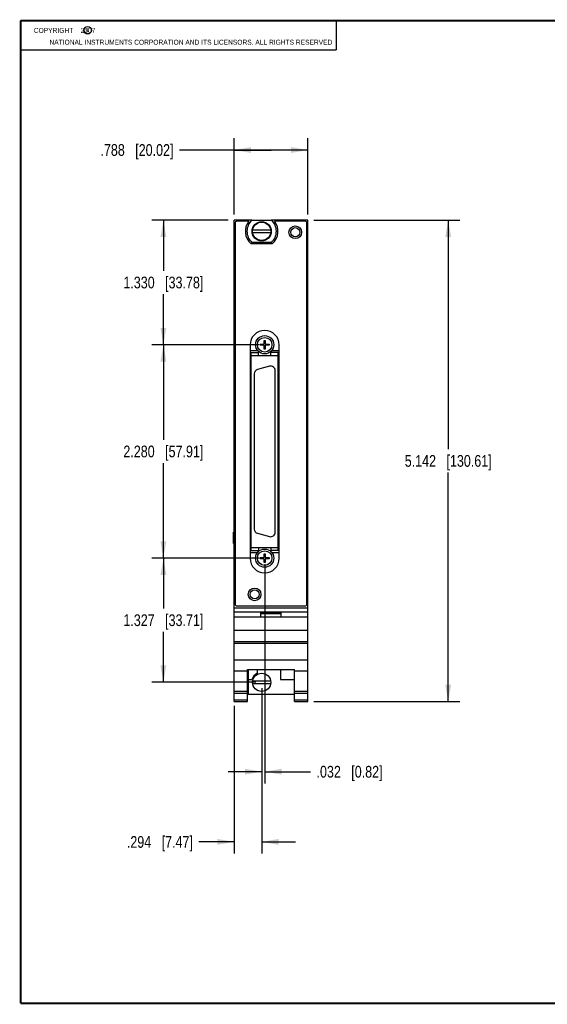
# Model space of a CAD drawing. Header units: inches. Extents: x 0.2 to 16.8, y 0.1 to 10.8.
# Tile 1 of 10: x 0.2 to 5.9, y 0.2 to 10.8. Entities that reach past the tile are written whole.
import ezdxf

# ---------------------------------------------------------------- set-up
doc = ezdxf.new("R2010")
doc.units = ezdxf.units.IN
doc.header["$LTSCALE"] = 0.935
doc.header["$MEASUREMENT"] = 0
doc.layers.get('0').update_dxf_attribs({"linetype": 'CONTINUOUS'})
doc.layers.add('DIMENSIONS', color=7, linetype='CONTINUOUS')
doc.layers.add('NOTE', color=7, linetype='CONTINUOUS')
doc.styles.get("Standard").update_dxf_attribs({"font": 'txt', "width": 0.8})
doc.dimstyles.new('DIMSTYLE_1', dxfattribs={"dimtxt": 0.125, "dimasz": 0.18, "dimexe": 0.18, "dimexo": 0.0625, "dimgap": 0.09, "dimtad": 0, "dimtih": 1, "dimtoh": 1, "dimdec": 3, "dimzin": 4, "dimdsep": 46, "dimtxsty": 'STANDARD', "dimblk": '_FILLED', "dimblk1": '_FILLED', "dimblk2": '_FILLED', "dimcen": 0.09, "dimadec": 0, "dimazin": 0, "dimtp": 0.01, "dimtm": 0.01, "dimtfac": 1, "dimtdec": 3, "dimtofl": 0, "dimtmove": 0, "dimatfit": 3, "dimldrblk": '_FILLED', "dimfxl": 1, "dimtolj": 1, "dimtzin": 4, "dimarcsym": 0})

# ---------------------------------------------------------------- blocks, each defined once
blk = doc.blocks.new('_FILLED')
at = {"color": 0, "linetype": 'BYBLOCK'}
blk.add_solid([(0, 0), (-1, 0.174), (-1, -0.174)], dxfattribs=at)
blk = doc.blocks.new('*D0')
at = {"layer": 'DIMENSIONS', "color": 2, "linetype": 'CONTINUOUS'}
for p, q in [((2.533, 8.688), (2.533, 9.501)), ((3.321, 8.688), (3.321, 9.501)), ((2.927, 9.376), (1.947, 9.376)), ((2.533, 9.376), (2.927, 9.376)), ((3.321, 9.376), (2.927, 9.376))]:
    blk.add_line(p, q, dxfattribs=at)
at = {"layer": 'DIMENSIONS', "color": 2, "linetype": 'CONTINUOUS', "xscale": 0.18, "yscale": 0.18, "zscale": 0.18, "rotation": 180}
blk.add_blockref('_FILLED', (2.533, 9.376), dxfattribs=at)
at = {"layer": 'DIMENSIONS', "color": 2, "linetype": 'CONTINUOUS', "xscale": 0.18, "yscale": 0.18, "zscale": 0.18}
blk.add_blockref('_FILLED', (3.321, 9.376), dxfattribs=at)
at = {"layer": 'DIMENSIONS', "color": 2, "linetype": 'CONTINUOUS', "insert": (1.884, 9.439), "char_height": 0.125, "width": 1.225, "attachment_point": 3, "line_spacing_factor": 0.9}
blk.add_mtext('.788{\\Ftxt.shx;\\W1.000000;\\H0.125000; }[20.02]', dxfattribs=at)
blk = doc.blocks.new('*D1')
at = {"layer": 'DIMENSIONS', "color": 2, "linetype": 'CONTINUOUS'}
for p, q in [((3.383, 8.626), (4.946, 8.626)), ((4.821, 8.626), (4.821, 6.18)), ((4.821, 3.484), (4.821, 5.93)), ((3.383, 3.484), (4.946, 3.484))]:
    blk.add_line(p, q, dxfattribs=at)
at = {"layer": 'DIMENSIONS', "color": 2, "linetype": 'CONTINUOUS', "xscale": 0.18, "yscale": 0.18, "zscale": 0.18}
for p, rotation in [((4.821, 8.626), 90), ((4.821, 3.484), 270)]:
    blk.add_blockref('_FILLED', p, dxfattribs=dict(at, rotation=rotation))
at = {"layer": 'DIMENSIONS', "color": 2, "linetype": 'CONTINUOUS', "insert": (4.821, 6.117), "char_height": 0.125, "width": 1.425, "attachment_point": 2, "line_spacing_factor": 0.9}
blk.add_mtext('5.142{\\Ftxt.shx;\\W1.000000;\\H0.125000; }[130.61]', dxfattribs=at)
blk = doc.blocks.new('*D2')
at = {"layer": 'DIMENSIONS', "color": 2, "linetype": 'CONTINUOUS'}
for p, q in [((2.797, 5.016), (1.651, 5.016)), ((1.776, 5.016), (1.776, 4.477)), ((1.776, 3.689), (1.776, 4.227)), ((2.764, 3.689), (1.651, 3.689))]:
    blk.add_line(p, q, dxfattribs=at)
at = {"layer": 'DIMENSIONS', "color": 2, "linetype": 'CONTINUOUS', "xscale": 0.18, "yscale": 0.18, "zscale": 0.18}
for p, rotation in [((1.776, 5.016), 90), ((1.776, 3.689), 270)]:
    blk.add_blockref('_FILLED', p, dxfattribs=dict(at, rotation=rotation))
at = {"layer": 'DIMENSIONS', "color": 2, "linetype": 'CONTINUOUS', "insert": (1.776, 4.415), "char_height": 0.125, "width": 1.325, "attachment_point": 2, "line_spacing_factor": 0.9}
blk.add_mtext('1.327{\\Ftxt.shx;\\W1.000000;\\H0.125000; }[33.71]', dxfattribs=at)
blk = doc.blocks.new('*D3')
at = {"layer": 'DIMENSIONS', "color": 2, "linetype": 'CONTINUOUS'}
for p, q in [((2.797, 7.295), (1.651, 7.295)), ((1.776, 7.295), (1.776, 6.281)), ((1.776, 5.016), (1.776, 6.031)), ((2.797, 5.016), (1.651, 5.016))]:
    blk.add_line(p, q, dxfattribs=at)
at = {"layer": 'DIMENSIONS', "color": 2, "linetype": 'CONTINUOUS', "xscale": 0.18, "yscale": 0.18, "zscale": 0.18}
for p, rotation in [((1.776, 7.295), 90), ((1.776, 5.016), 270)]:
    blk.add_blockref('_FILLED', p, dxfattribs=dict(at, rotation=rotation))
at = {"layer": 'DIMENSIONS', "color": 2, "linetype": 'CONTINUOUS', "insert": (1.776, 6.218), "char_height": 0.125, "width": 1.325, "attachment_point": 2, "line_spacing_factor": 0.9}
blk.add_mtext('2.280{\\Ftxt.shx;\\W1.000000;\\H0.125000; }[57.91]', dxfattribs=at)
blk = doc.blocks.new('*D4')
at = {"layer": 'DIMENSIONS', "color": 2, "linetype": 'CONTINUOUS'}
for p, q in [((2.47, 8.626), (1.651, 8.626)), ((1.776, 8.626), (1.776, 8.086)), ((1.776, 7.295), (1.776, 7.836)), ((2.797, 7.295), (1.651, 7.295))]:
    blk.add_line(p, q, dxfattribs=at)
at = {"layer": 'DIMENSIONS', "color": 2, "linetype": 'CONTINUOUS', "xscale": 0.18, "yscale": 0.18, "zscale": 0.18}
for p, rotation in [((1.776, 8.626), 90), ((1.776, 7.295), 270)]:
    blk.add_blockref('_FILLED', p, dxfattribs=dict(at, rotation=rotation))
at = {"layer": 'DIMENSIONS', "color": 2, "linetype": 'CONTINUOUS', "insert": (1.776, 8.023), "char_height": 0.125, "width": 1.325, "attachment_point": 2, "line_spacing_factor": 0.9}
blk.add_mtext('1.330{\\Ftxt.shx;\\W1.000000;\\H0.125000; }[33.78]', dxfattribs=at)
blk = doc.blocks.new('*D5')
at = {"layer": 'DIMENSIONS', "color": 2, "linetype": 'CONTINUOUS'}
for p, q in [((2.827, 3.626), (2.827, 1.859)), ((2.533, 3.439), (2.533, 1.859)), ((2.533, 1.984), (2.155, 1.984)), ((2.827, 1.984), (3.187, 1.984))]:
    blk.add_line(p, q, dxfattribs=at)
at = {"layer": 'DIMENSIONS', "color": 2, "linetype": 'CONTINUOUS', "xscale": 0.18, "yscale": 0.18, "zscale": 0.18}
blk.add_blockref('_FILLED', (2.533, 1.984), dxfattribs=at)
at = {"layer": 'DIMENSIONS', "color": 2, "linetype": 'CONTINUOUS', "xscale": 0.18, "yscale": 0.18, "zscale": 0.18, "rotation": 180}
blk.add_blockref('_FILLED', (2.827, 1.984), dxfattribs=at)
at = {"layer": 'DIMENSIONS', "color": 2, "linetype": 'CONTINUOUS', "insert": (2.092, 2.046), "char_height": 0.125, "width": 1.125, "attachment_point": 3, "line_spacing_factor": 0.9}
blk.add_mtext('.294{\\Ftxt.shx;\\W1.000000;\\H0.125000; }[7.47]', dxfattribs=at)
blk = doc.blocks.new('*D6')
at = {"layer": 'DIMENSIONS', "color": 2, "linetype": 'CONTINUOUS'}
for p, q in [((2.859, 4.953), (2.859, 2.609)), ((2.827, 3.626), (2.827, 2.609)), ((2.827, 2.734), (2.467, 2.734)), ((2.859, 2.734), (3.35, 2.734))]:
    blk.add_line(p, q, dxfattribs=at)
at = {"layer": 'DIMENSIONS', "color": 2, "linetype": 'CONTINUOUS', "xscale": 0.18, "yscale": 0.18, "zscale": 0.18}
blk.add_blockref('_FILLED', (2.827, 2.734), dxfattribs=at)
at = {"layer": 'DIMENSIONS', "color": 2, "linetype": 'CONTINUOUS', "xscale": 0.18, "yscale": 0.18, "zscale": 0.18, "rotation": 180}
blk.add_blockref('_FILLED', (2.859, 2.734), dxfattribs=at)
at = {"layer": 'DIMENSIONS', "color": 2, "linetype": 'CONTINUOUS', "insert": (3.413, 2.796), "char_height": 0.125, "width": 1.125, "attachment_point": 1, "line_spacing_factor": 0.9}
blk.add_mtext('.032{\\Ftxt.shx;\\W1.000000;\\H0.125000; }[0.82]', dxfattribs=at)

msp = doc.modelspace()

# ---------------------------------------------------------------- linework, layer by layer
at = {"color": 2, "linetype": 'CONTINUOUS'}
for p, q in [((0.25, 10.7586), (3.625, 10.7586)), ((0.25, 10.7586), (0.25, 10.4456)), ((3.625, 10.7586), (3.625, 10.4456)), ((0.25, 10.4456), (3.625, 10.4456))]:
    msp.add_line(p, q, dxfattribs=at)
at = {"color": 7, "linetype": 'CONTINUOUS'}
for p, q in [((2.5329, 3.4836), (2.5329, 8.6256)), ((2.7226, 8.6256), (2.5329, 8.6256)), ((2.5429, 8.5956), (2.5429, 4.5256)), ((2.6892, 8.6156), (2.5629, 8.6156)), ((2.7232, 8.6261), (2.9307, 8.6261)), ((2.924, 8.5214), (2.7299, 8.5214)), ((3.3209, 8.6256), (2.9312, 8.6256)), ((3.2909, 8.6156), (2.9646, 8.6156)), ((3.3109, 4.5256), (3.3109, 8.5956)), ((3.3209, 3.4836), (3.3209, 8.6256)), ((2.7299, 8.4938), (2.924, 8.4938)), ((2.9407, 8.3746), (2.7132, 8.3746)), ((2.9307, 8.3891), (2.7232, 8.3891)), ((2.5328, 7.9023), (2.5328, 7.918)), ((2.5329, 7.918), (2.5328, 7.918)), ((2.5329, 7.9023), (2.5328, 7.9023)), ((2.7039, 7.2936), (2.7039, 5.0136)), ((2.8119, 7.2896), (2.8119, 7.3014)), ((2.8119, 7.3014), (2.8533, 7.3014)), ((2.8533, 7.2896), (2.8119, 7.2896)), ((2.8533, 7.3014), (2.8533, 7.3427)), ((2.8533, 7.3427), (2.8651, 7.3427)), ((2.8533, 7.2482), (2.8533, 7.2896)), ((2.8651, 7.3427), (2.8651, 7.3014)), ((2.8651, 7.3014), (2.9064, 7.3014)), ((2.8651, 7.2896), (2.8651, 7.2482)), ((2.9064, 7.2896), (2.8651, 7.2896)), ((2.9064, 7.3014), (2.9064, 7.2896)), ((3.0139, 5.0136), (3.0139, 7.2936)), ((2.7856, 7.2316), (2.7039, 7.2316)), ((2.7155, 5.0983), (2.7155, 7.2129)), ((2.7155, 7.2129), (2.7942, 7.2129)), ((2.7155, 7.1814), (3.0029, 7.1814)), ((2.7942, 7.1814), (2.7942, 7.2129)), ((2.8651, 7.2482), (2.8533, 7.2482)), ((2.9241, 7.1814), (2.9241, 7.2129)), ((3.0029, 7.2129), (2.9241, 7.2129)), ((3.0139, 7.2316), (2.9327, 7.2316)), ((3.0029, 5.0983), (3.0029, 7.2129)), ((2.9119, 7.065), (2.782, 7.0302)), ((2.747, 6.9846), (2.747, 5.3266)), ((2.9714, 5.2918), (2.9714, 7.0194)), ((2.5328, 6.2487), (2.5328, 6.2645)), ((2.5329, 6.2645), (2.5328, 6.2645)), ((2.5329, 6.2487), (2.5328, 6.2487)), ((2.5328, 6.1705), (2.5328, 6.1862)), ((2.5329, 6.1862), (2.5328, 6.1862)), ((2.5329, 6.1705), (2.5328, 6.1705)), ((2.5261, 5.2935), (2.5329, 5.2935)), ((2.5261, 5.1735), (2.5261, 5.2935)), ((2.782, 5.281), (2.9119, 5.2462)), ((2.5261, 5.1735), (2.5329, 5.1735)), ((2.7039, 5.0756), (2.7823, 5.0756)), ((2.7155, 5.1298), (3.0029, 5.1298)), ((2.7155, 5.0983), (2.7942, 5.0983)), ((2.7942, 5.1298), (2.7942, 5.0983)), ((2.8533, 5.063), (2.8651, 5.063)), ((2.8533, 5.0216), (2.8533, 5.063)), ((2.8651, 5.063), (2.8651, 5.0216)), ((2.9241, 5.1298), (2.9241, 5.0983)), ((3.0029, 5.0983), (2.9241, 5.0983)), ((2.936, 5.0756), (3.0139, 5.0756)), ((2.8119, 5.0216), (2.8533, 5.0216)), ((2.8119, 5.0098), (2.8119, 5.0216)), ((2.8533, 5.0098), (2.8119, 5.0098)), ((2.8533, 4.9685), (2.8533, 5.0098)), ((2.8651, 4.9685), (2.8533, 4.9685)), ((2.8651, 5.0216), (2.9064, 5.0216)), ((2.9064, 5.0098), (2.8651, 5.0098)), ((2.8651, 5.0098), (2.8651, 4.9685)), ((2.9064, 5.0216), (2.9064, 5.0098)), ((2.5329, 4.4856), (3.3209, 4.4856)), ((2.5329, 4.4426), (3.3209, 4.4426)), ((2.5629, 4.5056), (3.2909, 4.5056)), ((2.8169, 4.4326), (3.0369, 4.4326)), ((2.8169, 4.3856), (2.8169, 4.4326)), ((2.8169, 4.4256), (3.0369, 4.4256)), ((3.0369, 4.3856), (3.0369, 4.4326)), ((3.3209, 4.3856), (2.5329, 4.3856)), ((2.5329, 4.2965), (2.5328, 4.2965)), ((2.5328, 4.2807), (2.5328, 4.2965)), ((2.5329, 4.2807), (2.5328, 4.2807)), ((2.5329, 4.2456), (3.3209, 4.2456)), ((2.5329, 4.1256), (3.3209, 4.1256)), ((2.5329, 4.1061), (3.3209, 4.1061)), ((2.5329, 3.9303), (3.3209, 3.9303)), ((2.5329, 3.8106), (2.6749, 3.8106)), ((2.6749, 3.8259), (3.1789, 3.8259)), ((2.6749, 3.4836), (2.6749, 3.8259)), ((2.6809, 3.8259), (2.6809, 3.5606)), ((2.7779, 3.8259), (2.7779, 3.786)), ((3.0279, 3.8259), (3.0279, 3.7206)), ((3.1789, 3.4836), (3.1789, 3.8259)), ((3.1789, 3.8106), (3.3209, 3.8106)), ((2.6809, 3.7206), (2.7227, 3.7206)), ((2.924, 3.7024), (2.7299, 3.7024)), ((3.0279, 3.7206), (3.1789, 3.7206)), ((2.5329, 3.5936), (2.6749, 3.5936)), ((2.7299, 3.6748), (2.924, 3.6748)), ((3.1789, 3.5936), (3.3209, 3.5936)), ((2.5329, 3.5744), (2.6749, 3.5744)), ((2.5329, 3.5015), (2.6749, 3.5015)), ((2.5329, 3.4836), (2.6749, 3.4836)), ((2.6809, 3.5606), (3.1789, 3.5606)), ((3.1789, 3.5744), (3.3209, 3.5744)), ((3.1789, 3.5015), (3.3209, 3.5015)), ((3.1789, 3.4836), (3.3209, 3.4836))]:
    msp.add_line(p, q, dxfattribs=at)
at = {"color": 7, "linetype": 'CONTINUOUS', "const_width": 0.02}
for points in [[(0.25, 10.7586), (0.25, 0.2586)], [(16.75, 10.7586), (0.25, 10.7586)], [(0.25, 0.2586), (16.75, 0.2586)]]:
    msp.add_lwpolyline(points, dxfattribs=at)
at = {"color": 2, "linetype": 'CONTINUOUS'}
msp.add_circle((0.9659, 10.6562), 0.0403, dxfattribs=at)
at = {"color": 7, "linetype": 'CONTINUOUS'}
for centre, radius in [((2.8269, 8.5076), 0.1025), ((2.8269, 8.5076), 0.098), ((3.1859, 8.4976), 0.0675), ((3.1859, 8.4976), 0.049), ((2.8592, 7.2955), 0.0974), ((2.8592, 7.2955), 0.0778), ((2.8592, 5.0157), 0.0974), ((2.8592, 5.0157), 0.0778), ((2.7517, 4.6286), 0.0675), ((2.7519, 4.6286), 0.049), ((2.8269, 3.6886), 0.098)]:
    msp.add_circle(centre, radius, dxfattribs=at)
for centre, radius, start, end in [((2.5629, 8.5956), 0.02, 90, 180), ((2.8269, 8.5076), 0.175, 141.89221, 229.4642), ((2.8269, 8.5076), 0.1575, 131.20295, 228.79705), ((2.8269, 8.5076), 0.1575, 311.20295, 48.79705), ((2.8269, 8.5076), 0.175, 310.5358, 38.10779), ((3.2909, 8.5956), 0.02, 0, 90), ((2.8589, 7.2936), 0.155, 0, 180), ((2.9241, 7.0194), 0.0472, 0, 105), ((2.7942, 6.9846), 0.0472, 105, 180), ((2.7942, 5.3266), 0.0472, 180, 255), ((2.9241, 5.2918), 0.0472, 255, 360), ((2.8589, 5.0136), 0.155, 180, 360), ((2.5629, 4.5256), 0.02, 180, 270), ((3.2909, 4.5256), 0.02, 270, 360), ((2.8269, 3.6886), 0.109, 116.71426, 162.92771)]:
    msp.add_arc(centre, radius, start, end, dxfattribs=at)

# ---------------------------------------------------------------- texts
at = {"color": 2, "linetype": 'CONTINUOUS', "char_height": 0.053, "attachment_point": 1, "line_spacing_factor": 0.9}
for s, insert, width in [('c', (0.946, 10.6893), 0.0424), ('NATIONAL INSTRUMENTS CORPORATION AND ITS LICENSORS. ALL RIGHTS RESERVED', (0.5583, 10.5546), 3.0104)]:
    msp.add_mtext(s, dxfattribs=dict(at, insert=insert, width=width))
at = {"layer": 'NOTE', "color": 2, "linetype": 'CONTINUOUS', "insert": (0.3125, 10.6805), "char_height": 0.053, "width": 0.8904, "attachment_point": 1, "line_spacing_factor": 0.9}
msp.add_mtext('    COPYRIGHT    2007', dxfattribs=at)

# ---------------------------------------------------------------- dimensions: what is measured, and where the dimension line sits
at = {"layer": 'DIMENSIONS', "color": 2, "linetype": 'CONTINUOUS'}
for base, p1, p2, picture, middle in [((3.3209, 9.3761), (2.5329, 8.6881), (3.3209, 8.6881), '*D0', (1.0215, 9.3761)), ((2.8592, 2.7336), (2.8269, 3.6261), (2.8592, 4.9532), '*D6', (3.9751, 2.7336)), ((2.8269, 1.9836), (2.5329, 3.439), (2.8269, 3.6261), '*D5', (1.2795, 1.9836))]:
    dim = msp.add_linear_dim(base=base, p1=p1, p2=p2, dimstyle='DIMSTYLE_1', dxfattribs=at)
    dim.commit()
    dim.dimension.update_dxf_attribs({"geometry": picture, "text_midpoint": middle, "dimtype": 160})
for base, p1, p2, angle, picture, middle in [((1.7761, 7.2955), (2.4704, 8.6256), (2.7967, 7.2955), 270, '*D4', (1.6261, 7.9605)), ((4.8209, 3.4836), (3.3834, 8.6256), (3.3834, 3.4836), 270, '*D1', (4.6709, 6.0546)), ((1.7761, 7.2955), (2.7967, 5.0157), (2.7967, 7.2955), 90, '*D3', (1.6261, 6.1556)), ((1.7761, 5.0157), (2.7644, 3.6886), (2.7967, 5.0157), 90, '*D2', (1.6261, 4.3522))]:
    dim = msp.add_linear_dim(base=base, p1=p1, p2=p2, angle=angle, dimstyle='DIMSTYLE_1', dxfattribs=at)
    dim.commit()
    dim.dimension.update_dxf_attribs({"geometry": picture, "text_midpoint": middle, "dimtype": 160})

doc.saveas('drawing.dxf')
